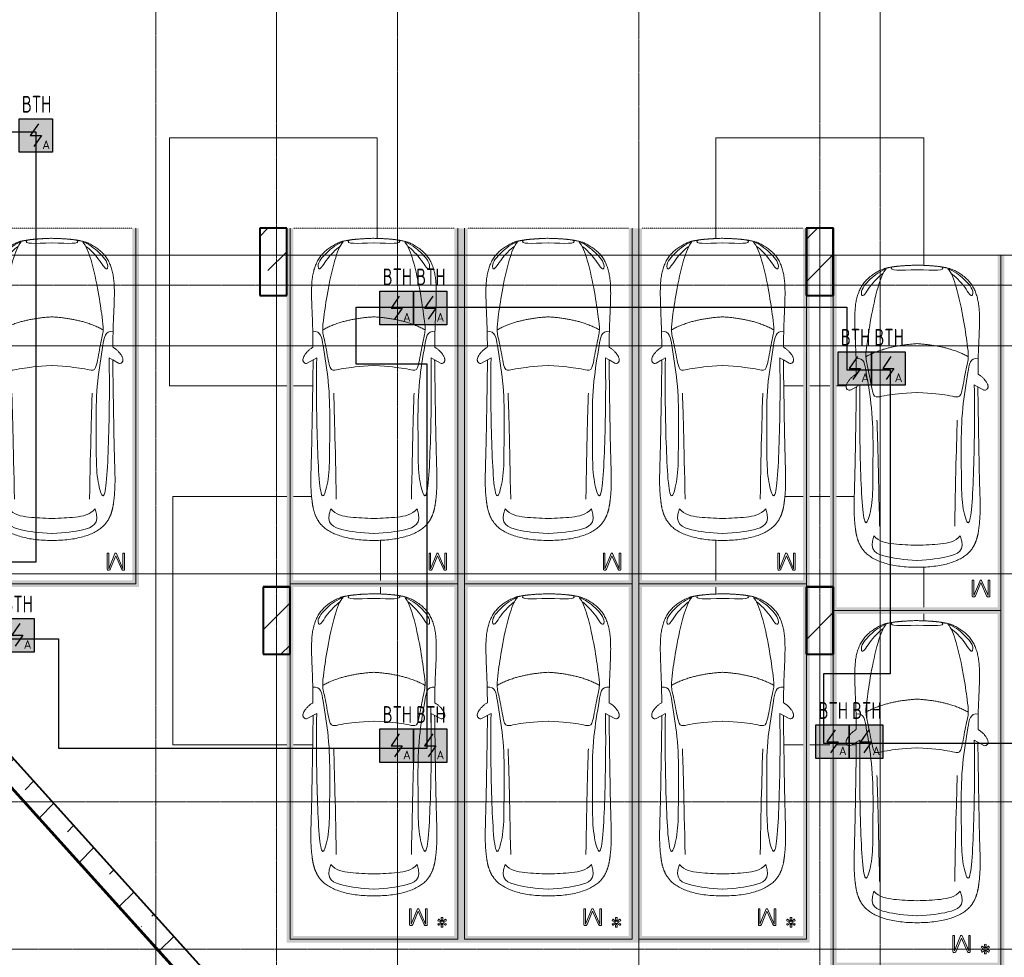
# Model space of a CAD drawing. Header units: millimetres. Extents: x -135639 to 224623, y -383017 to -59102.
# Tile 36 of 256: x 21763 to 36444, y -320736 to -306756. Entities that reach past the tile are written whole.
import ezdxf
from ezdxf.enums import TextEntityAlignment as Align

# ---------------------------------------------------------------- set-up
doc = ezdxf.new("R2010")
doc.units = ezdxf.units.MM
for name, pattern in [('CONTINOUS', [0]), ('Линия сетки', [25, 20, -2.5, 0, -2.5]), ('Невидимые', [5, 3, -2]), ('Штрих_3_3_', [6, 3, -3])]:
    doc.linetypes.add(name, pattern=pattern)
for name, color, linetype, lineweight in [('A-000-M_MASS', 7, 'Continuous', 18), ('A-200-M_WALL', 7, 'Continuous', 18), ('A-200-M_WALL_EXT', 7, 'Continuous', 18), ('A-200-M_WALL_INT', 7, 'Continuous', 18), ('A-200-M_WALL_PAT', 7, 'Continuous', 40), ('C-953-M_PARKING', 7, 'Continuous', 18), ('C-953-MH_PARKING', 7, 'Невидимые', 18), ('S-160-M_FOUND', 7, 'Continuous', 18), ('S-280-M_COLUMN', 7, 'Continuous', 18), ('Z-030-M_GRID', 7, 'Continuous', 9), ('ПС', 7, 'Continuous', 40), ('СС-011-ПОЖ-СИГНАЛИЗАЦИЯ', 1, 'Continuous', 30)]:
    doc.layers.add(name, color=color, linetype=linetype, lineweight=lineweight)
doc.styles.add('1111', font='isocpeur.ttf')

# ---------------------------------------------------------------- blocks, each defined once
blk = doc.blocks.new('A_PAR_Parking - M-2663509-B2_-11_400_')
at = {"layer": 'C-953-M_PARKING', "true_color": 0xf7f9fb}
blk.add_hatch(color=7, dxfattribs=at).paths.add_polyline_path([(-1300, 2650), (-1300, -2700), (1300, -2700), (1300, 2650), (1200, 2650), (1200, -2600), (-1200, -2600), (-1200, 2650)])
at = {"layer": 'A-000-M_MASS', "color": 253, "true_color": 0xaaaaaa}
for p, q in [((-853, 717), (-993, 639)), ((-906, 687), (-993, 639)), ((853, 717), (993, 639)), ((993, 639), (906, 687))]:
    blk.add_line(p, q, dxfattribs=at)
for centre, start, end in [((-1010, 678), 223.4184, 293.9305), ((1010, 678), 246.0695, 316.5816)]:
    blk.add_arc(centre, 42.2, start, end, dxfattribs=at)
for points, knots in [([(-908, 876), (-908, 976), (-911, 1161), (-920, 1362), (-926, 1508), (-930, 1645), (-930, 1769), (-922, 1880), (-911, 1957), (-894, 2031), (-871, 2100), (-841, 2165), (-809, 2216), (-779, 2254), (-754, 2281), (-727, 2307), (-698, 2332), (-667, 2355), (-636, 2376), (-604, 2395), (-574, 2412), (-545, 2426), (-519, 2438), (-500, 2445), (-485, 2450), (-474, 2453), (-463, 2456), (-452, 2458), (-440, 2461), (-428, 2463), (-414, 2466), (-402, 2468), (-391, 2470), (-383, 2471), (-376, 2473), (-370, 2474), (-363, 2475), (-356, 2476), (-349, 2477), (-343, 2478), (-337, 2479), (-330, 2480), (-324, 2481), (-317, 2481), (-309, 2482), (-301, 2483), (-293, 2484), (-285, 2485), (-276, 2486), (-263, 2487), (-249, 2488), (-235, 2489), (-223, 2490), (-211, 2491), (-199, 2492), (-186, 2493), (-168, 2494), (-148, 2495), (-127, 2496), (-106, 2497), (-77, 2498), (-40, 2500), (-13, 2501), (1, 2501)], [-1, -1, -1, -1, -0.913265, -0.826531, -0.783163, -0.739796, -0.653061, -0.612245, -0.571429, -0.530612, -0.489796, -0.44898, -0.408163, -0.387755, -0.367347, -0.346939, -0.326531, -0.306122, -0.285714, -0.265306, -0.244898, -0.22449, -0.204082, -0.183673, -0.173469, -0.163265, -0.153061, -0.142857, -0.132653, -0.122449, -0.112245, -0.102041, -0.096939, -0.091837, -0.086735, -0.084184, -0.081633, -0.076531, -0.07398, -0.071429, -0.068878, -0.066327, -0.063776, -0.061224, -0.058673, -0.056122, -0.053571, -0.05102, -0.048469, -0.045918, -0.040816, -0.038265, -0.035714, -0.033163, -0.030612, -0.028061, -0.02551, -0.020408, -0.017857, -0.015306, -0.010204, -0.005102, 0, 0, 0, 0]), ([(1, 2501), (22, 2500), (51, 2499), (88, 2498), (113, 2497), (137, 2496), (160, 2494), (181, 2493), (201, 2492), (219, 2491), (237, 2489), (253, 2488), (268, 2487), (282, 2485), (295, 2484), (307, 2483), (320, 2481), (330, 2480), (338, 2479), (345, 2478), (350, 2477), (356, 2476), (361, 2475), (366, 2474), (371, 2473), (377, 2472), (385, 2471), (393, 2469), (403, 2467), (416, 2465), (434, 2462), (454, 2458), (476, 2453), (498, 2446), (521, 2437), (555, 2422), (605, 2396), (669, 2355), (730, 2307), (773, 2263), (802, 2225), (823, 2195), (841, 2164), (857, 2132), (871, 2099), (887, 2053), (904, 1994), (915, 1931), (922, 1879), (926, 1839), (928, 1798), (930, 1756), (930, 1720), (931, 1690), (931, 1667), (930, 1645), (930, 1621), (929, 1598), (929, 1566), (927, 1526), (925, 1459), (919, 1336), (911, 1145), (908, 970), (908, 876)], [-1, -1, -1, -1, -0.992347, -0.98852, -0.984694, -0.980867, -0.977041, -0.973214, -0.969388, -0.965561, -0.961735, -0.957908, -0.954082, -0.950255, -0.946429, -0.942602, -0.938776, -0.933673, -0.931122, -0.928571, -0.92602, -0.923469, -0.920918, -0.918367, -0.915816, -0.913265, -0.908163, -0.903061, -0.897959, -0.887755, -0.877551, -0.857143, -0.836735, -0.816327, -0.795918, -0.77551, -0.734694, -0.693878, -0.653061, -0.612245, -0.591837, -0.571429, -0.55102, -0.530612, -0.510204, -0.489796, -0.44898, -0.408163, -0.387755, -0.367347, -0.346939, -0.326531, -0.306122, -0.295918, -0.285714, -0.27551, -0.265306, -0.255102, -0.244898, -0.22449, -0.204082, -0.163265, -0.081633, 0, 0, 0, 0]), ([(-480, 2441), (-586, 2392), (-719, 2283), (-847, 2128), (-828, 2057)], [0, 0, 0, 0, 0.53668, 1.024735, 1.024735, 1.024735, 1.024735]), ([(-828, 2057), (-803, 2016), (-728, 2173), (-566, 2339), (-505, 2381)], [0, 0, 0, 0, 0.497572, 1.022643, 1.022643, 1.022643, 1.022643]), ([(-459, 2446), (-508, 2398), (-601, 2147), (-696, 1684), (-744, 1354), (-774, 1106), (-734, 996), (-660, 552), (-618, 522), (-447, 565), (-234, 590), (-2, 602)], [0, 0, 0, 0, 0.884172, 2.058368, 3.212407, 3.977765, 4.871213, 5.547774, 6.288901, 6.772879, 7.454401, 7.454401, 7.454401, 7.454401]), ([(459, 2446), (508, 2398), (601, 2147), (696, 1684), (744, 1354), (774, 1106), (734, 996), (660, 552), (618, 522), (447, 565), (234, 590), (2, 602)], [0, 0, 0, 0, 0.884172, 2.058368, 3.212407, 3.977765, 4.871213, 5.547774, 6.288901, 6.772879, 7.454401, 7.454401, 7.454401, 7.454401]), ([(480, 2441), (586, 2392), (719, 2283), (847, 2128), (828, 2057)], [0, 0, 0, 0, 0.53668, 1.024735, 1.024735, 1.024735, 1.024735]), ([(828, 2057), (803, 2016), (728, 2173), (566, 2339), (505, 2381)], [0, 0, 0, 0, 0.497572, 1.022643, 1.022643, 1.022643, 1.022643]), ([(-908, 1106), (-792, 1130), (-753, 859), (-663, 332), (-655, -196), (-661, -684), (-663, -1068), (-764, -1443), (-817, -1157), (-842, -605), (-857, -17), (-857, 454), (-853, 717)], [0, 0, 0, 0, 1.013953, 2.476159, 4.172855, 5.704608, 7.082231, 8.244161, 9.589947, 11.154659, 12.917121, 14.362976, 14.362976, 14.362976, 14.362976]), ([(908, 1106), (792, 1130), (753, 859), (663, 332), (655, -196), (661, -684), (663, -1068), (764, -1443), (817, -1157), (842, -605), (857, -17), (857, 454), (853, 717)], [0, 0, 0, 0, 1.013953, 2.476159, 4.172855, 5.704608, 7.082231, 8.244161, 9.589947, 11.154659, 12.917121, 14.362976, 14.362976, 14.362976, 14.362976]), ([(-1041, 649), (-1044, 652), (-1049, 657), (-1053, 664), (-1055, 669), (-1057, 675), (-1058, 682), (-1058, 688), (-1058, 702), (-1052, 723), (-1036, 756), (-1011, 790), (-985, 818), (-962, 839), (-944, 853), (-926, 866), (-914, 873), (-908, 876)], [-1, -1, -1, -1, -0.941667, -0.9125, -0.883333, -0.854167, -0.825, -0.795833, -0.766667, -0.65, -0.533333, -0.4, -0.266667, -0.2, -0.133333, -0.066667, 0, 0, 0, 0]), ([(908, 876), (913, 873), (923, 867), (944, 853), (971, 832), (1000, 803), (1026, 771), (1043, 742), (1053, 719), (1057, 703), (1059, 690), (1058, 680), (1056, 673), (1054, 666), (1050, 658), (1045, 652), (1041, 649)], [-1, -1, -1, -1, -0.941667, -0.883333, -0.766667, -0.65, -0.533333, -0.4, -0.333333, -0.266667, -0.2, -0.166667, -0.133333, -0.1, -0.066667, 0, 0, 0, 0]), ([(0, -2004), (-45, -2004), (-132, -2001), (-252, -1991), (-362, -1974), (-462, -1950), (-551, -1921), (-630, -1886), (-686, -1853), (-726, -1824), (-753, -1802), (-774, -1782), (-789, -1766), (-799, -1753), (-809, -1740), (-819, -1727), (-828, -1714), (-836, -1701), (-844, -1688), (-851, -1674), (-858, -1661), (-864, -1647), (-870, -1634), (-876, -1620), (-881, -1606), (-885, -1592), (-890, -1578), (-894, -1565), (-897, -1551), (-901, -1537), (-904, -1524), (-907, -1510), (-909, -1497), (-912, -1483), (-914, -1470), (-916, -1457), (-918, -1444), (-919, -1432), (-921, -1419), (-923, -1403), (-925, -1383), (-928, -1361), (-930, -1339), (-932, -1318), (-934, -1290), (-936, -1257), (-938, -1218), (-939, -1179), (-940, -1139), (-940, -1097), (-939, -1039), (-938, -958), (-934, -846), (-931, -714), (-926, -559), (-923, -376), (-919, -163), (-915, 82), (-911, 315), (-908, 521), (-907, 631), (-906, 687)], [-1, -1, -1, -1, -0.97619, -0.952381, -0.928571, -0.904762, -0.880952, -0.857143, -0.833333, -0.821429, -0.809524, -0.797619, -0.791667, -0.785714, -0.779762, -0.77381, -0.767857, -0.761905, -0.755952, -0.75, -0.744048, -0.738095, -0.732143, -0.72619, -0.720238, -0.714286, -0.708333, -0.702381, -0.696429, -0.690476, -0.684524, -0.678571, -0.672619, -0.666667, -0.660714, -0.654762, -0.64881, -0.642857, -0.636905, -0.630952, -0.619048, -0.607143, -0.595238, -0.583333, -0.571429, -0.547619, -0.52381, -0.5, -0.47619, -0.452381, -0.428571, -0.380952, -0.333333, -0.285714, -0.238095, -0.190476, -0.142857, -0.095238, -0.047619, -0.02381, 0, 0, 0, 0]), ([(906, 687), (907, 631), (908, 521), (911, 367), (913, 222), (916, 41), (919, -163), (923, -376), (926, -559), (930, -688), (932, -780), (934, -844), (936, -902), (938, -956), (939, -1007), (940, -1053), (940, -1097), (940, -1139), (939, -1179), (938, -1218), (936, -1257), (934, -1290), (932, -1318), (930, -1339), (928, -1361), (925, -1383), (923, -1403), (921, -1419), (919, -1432), (918, -1444), (916, -1457), (914, -1470), (912, -1483), (909, -1497), (907, -1510), (904, -1524), (901, -1537), (897, -1551), (894, -1565), (890, -1578), (885, -1592), (881, -1606), (876, -1620), (870, -1634), (864, -1647), (858, -1661), (851, -1674), (844, -1688), (836, -1701), (828, -1714), (819, -1727), (809, -1740), (799, -1753), (789, -1766), (774, -1782), (753, -1802), (726, -1824), (686, -1853), (607, -1900), (495, -1942), (362, -1974), (252, -1991), (132, -2001), (45, -2004), (0, -2004)], [-1, -1, -1, -1, -0.97619, -0.952381, -0.928571, -0.904762, -0.857143, -0.809524, -0.761905, -0.714286, -0.690476, -0.666667, -0.642857, -0.619048, -0.595238, -0.571429, -0.547619, -0.52381, -0.5, -0.47619, -0.452381, -0.428571, -0.416667, -0.404762, -0.392857, -0.380952, -0.369048, -0.363095, -0.357143, -0.35119, -0.345238, -0.339286, -0.333333, -0.327381, -0.321429, -0.315476, -0.309524, -0.303571, -0.297619, -0.291667, -0.285714, -0.279762, -0.27381, -0.267857, -0.261905, -0.255952, -0.25, -0.244048, -0.238095, -0.232143, -0.22619, -0.220238, -0.214286, -0.208333, -0.202381, -0.190476, -0.178571, -0.166667, -0.142857, -0.095238, -0.071429, -0.047619, -0.02381, 0, 0, 0, 0]), ([(-643, -1535), (-732, -1765), (-468, -1855), (-203, -1891), (-2, -1902)], [0, 0, 0, 0, 0.867049, 1.684227, 1.684227, 1.684227, 1.684227]), ([(-643, -1535), (-570, -1622), (-349, -1664), (-124, -1672), (-2, -1676)], [0, 0, 0, 0, 0.616728, 1.242165, 1.242165, 1.242165, 1.242165]), ([(643, -1535), (732, -1765), (468, -1855), (203, -1891), (2, -1902)], [0, 0, 0, 0, 0.867049, 1.684227, 1.684227, 1.684227, 1.684227]), ([(643, -1535), (570, -1622), (349, -1664), (124, -1672), (2, -1676)], [0, 0, 0, 0, 0.616728, 1.242165, 1.242165, 1.242165, 1.242165])]:
    blk.add_open_spline(points, degree=3, knots=knots, dxfattribs=at)
for points, degree in [([(-376, 2470), (-425, 2412), (-257, 2425), (-2, 2432)], 3), ([(376, 2470), (425, 2412), (257, 2425), (2, 2432)], 3), ([(-2, 1330), (-478, 1299), (-762, 1135)], 2), ([(2, 1330), (478, 1299), (762, 1135)], 2), ([(-599, 190), (-592, 24), (-575, -588), (-560, -1389)], 3), ([(599, 190), (592, 24), (575, -588), (560, -1389)], 3)]:
    blk.add_open_spline(points, degree=degree, dxfattribs=at)
at = {"layer": 'C-953-M_PARKING', "color": 253, "true_color": 0xaaaaaa}
for p, q in [((-1250, -2650), (-1250, 2650)), ((1250, 2650), (1250, -2650)), ((823, -2198), (822, -2200)), ((822, -2200), (822, -2434)), ((825, -2196), (823, -2198)), ((823, -2198), (825, -2196)), ((828, -2195), (825, -2196)), ((825, -2196), (828, -2195)), ((834, -2195), (828, -2195)), ((840, -2195), (834, -2195)), ((844, -2196), (840, -2195)), ((840, -2195), (844, -2196)), ((846, -2198), (844, -2196)), ((844, -2196), (846, -2198)), ((846, -2200), (846, -2198)), ((938, -2199), (846, -2425)), ((846, -2425), (846, -2200)), ((939, -2197), (938, -2199)), ((938, -2199), (939, -2197)), ((941, -2196), (939, -2197)), ((939, -2197), (941, -2196)), ((944, -2195), (941, -2196)), ((941, -2196), (944, -2195)), ((949, -2195), (944, -2195)), ((944, -2195), (949, -2195)), ((953, -2195), (949, -2195)), ((949, -2195), (953, -2195)), ((956, -2196), (953, -2195)), ((953, -2195), (956, -2196)), ((958, -2197), (956, -2196)), ((956, -2196), (958, -2197)), ((960, -2199), (958, -2197)), ((958, -2197), (960, -2199)), ((1059, -2425), (960, -2199)), ((1061, -2196), (1059, -2198)), ((1059, -2198), (1061, -2196)), ((1059, -2198), (1059, -2200)), ((1059, -2200), (1059, -2425)), ((1065, -2195), (1061, -2196)), ((1061, -2196), (1065, -2195)), ((1070, -2195), (1065, -2195)), ((1076, -2195), (1070, -2195)), ((1080, -2196), (1076, -2195)), ((1076, -2195), (1080, -2196)), ((1082, -2198), (1080, -2196)), ((1080, -2196), (1082, -2198)), ((1083, -2200), (1082, -2198)), ((1082, -2198), (1083, -2200)), ((1083, -2434), (1083, -2200)), ((869, -2430), (950, -2232)), ((950, -2232), (1037, -2429)), ((822, -2434), (826, -2443)), ((826, -2443), (833, -2446)), ((833, -2446), (846, -2446)), ((846, -2446), (855, -2445)), ((855, -2445), (861, -2442)), ((861, -2442), (866, -2437)), ((866, -2437), (869, -2430)), ((1037, -2429), (1041, -2437)), ((1041, -2437), (1046, -2442)), ((1046, -2442), (1051, -2445)), ((1051, -2445), (1058, -2446)), ((1058, -2446), (1072, -2446)), ((1072, -2446), (1075, -2445)), ((1075, -2445), (1072, -2446)), ((1075, -2445), (1079, -2443)), ((1079, -2443), (1075, -2445)), ((1079, -2443), (1082, -2440)), ((1082, -2440), (1079, -2443)), ((1082, -2440), (1083, -2434)), ((1250, -2650), (-1250, -2650))]:
    blk.add_line(p, q, dxfattribs=at)
at = {"layer": 'C-953-MH_PARKING', "color": 253, "linetype": 'Штрих_3_3_', "true_color": 0xaaaaaa}
blk.add_line((-1200, 2650), (1200, 2650), dxfattribs=at)
blk = doc.blocks.new('A_PAR_Parking - M_Зависимые-2663510-B2_-11_400_')
at = {"layer": 'C-953-M_PARKING', "true_color": 0xf7f9fb}
blk.add_hatch(color=7, dxfattribs=at).paths.add_polyline_path([(-1300, 1541), (-1300, -2700), (1300, -2700), (1300, 2650), (1200, 2650), (1200, -2600), (-1200, -2600), (-1200, 2650), (-1300, 2650), (-1300, 2235)])
at = {"layer": 'A-000-M_MASS', "color": 253, "true_color": 0xaaaaaa}
for p, q in [((-853, 717), (-993, 639)), ((-906, 687), (-993, 639)), ((853, 717), (993, 639)), ((993, 639), (906, 687))]:
    blk.add_line(p, q, dxfattribs=at)
for centre, start, end in [((-1010, 678), 223.4184, 293.9305), ((1010, 678), 246.0695, 316.5816)]:
    blk.add_arc(centre, 42.2, start, end, dxfattribs=at)
for points, knots in [([(-908, 876), (-908, 976), (-911, 1161), (-920, 1362), (-926, 1508), (-930, 1645), (-930, 1769), (-922, 1880), (-911, 1957), (-894, 2031), (-871, 2100), (-841, 2165), (-809, 2216), (-779, 2254), (-754, 2281), (-727, 2307), (-698, 2332), (-667, 2355), (-636, 2376), (-604, 2395), (-574, 2412), (-545, 2426), (-519, 2438), (-500, 2445), (-485, 2450), (-474, 2453), (-463, 2456), (-452, 2458), (-440, 2461), (-428, 2463), (-414, 2466), (-402, 2468), (-391, 2470), (-383, 2471), (-376, 2473), (-370, 2474), (-363, 2475), (-356, 2476), (-349, 2477), (-343, 2478), (-337, 2479), (-330, 2480), (-324, 2481), (-317, 2481), (-309, 2482), (-301, 2483), (-293, 2484), (-285, 2485), (-276, 2486), (-263, 2487), (-249, 2488), (-235, 2489), (-223, 2490), (-211, 2491), (-199, 2492), (-186, 2493), (-168, 2494), (-148, 2495), (-127, 2496), (-106, 2497), (-77, 2498), (-40, 2500), (-13, 2501), (1, 2501)], [-1, -1, -1, -1, -0.913265, -0.826531, -0.783163, -0.739796, -0.653061, -0.612245, -0.571429, -0.530612, -0.489796, -0.44898, -0.408163, -0.387755, -0.367347, -0.346939, -0.326531, -0.306122, -0.285714, -0.265306, -0.244898, -0.22449, -0.204082, -0.183673, -0.173469, -0.163265, -0.153061, -0.142857, -0.132653, -0.122449, -0.112245, -0.102041, -0.096939, -0.091837, -0.086735, -0.084184, -0.081633, -0.076531, -0.07398, -0.071429, -0.068878, -0.066327, -0.063776, -0.061224, -0.058673, -0.056122, -0.053571, -0.05102, -0.048469, -0.045918, -0.040816, -0.038265, -0.035714, -0.033163, -0.030612, -0.028061, -0.02551, -0.020408, -0.017857, -0.015306, -0.010204, -0.005102, 0, 0, 0, 0]), ([(1, 2501), (22, 2500), (51, 2499), (88, 2498), (113, 2497), (137, 2496), (160, 2494), (181, 2493), (201, 2492), (219, 2491), (237, 2489), (253, 2488), (268, 2487), (282, 2485), (295, 2484), (307, 2483), (320, 2481), (330, 2480), (338, 2479), (345, 2478), (350, 2477), (356, 2476), (361, 2475), (366, 2474), (371, 2473), (377, 2472), (385, 2471), (393, 2469), (403, 2467), (416, 2465), (434, 2462), (454, 2458), (476, 2453), (498, 2446), (521, 2437), (555, 2422), (605, 2396), (669, 2355), (730, 2307), (773, 2263), (802, 2225), (823, 2195), (841, 2164), (857, 2132), (871, 2099), (887, 2053), (904, 1994), (915, 1931), (922, 1879), (926, 1839), (928, 1798), (930, 1756), (930, 1720), (931, 1690), (931, 1667), (930, 1645), (930, 1621), (929, 1598), (929, 1566), (927, 1526), (925, 1459), (919, 1336), (911, 1145), (908, 970), (908, 876)], [-1, -1, -1, -1, -0.992347, -0.98852, -0.984694, -0.980867, -0.977041, -0.973214, -0.969388, -0.965561, -0.961735, -0.957908, -0.954082, -0.950255, -0.946429, -0.942602, -0.938776, -0.933673, -0.931122, -0.928571, -0.92602, -0.923469, -0.920918, -0.918367, -0.915816, -0.913265, -0.908163, -0.903061, -0.897959, -0.887755, -0.877551, -0.857143, -0.836735, -0.816327, -0.795918, -0.77551, -0.734694, -0.693878, -0.653061, -0.612245, -0.591837, -0.571429, -0.55102, -0.530612, -0.510204, -0.489796, -0.44898, -0.408163, -0.387755, -0.367347, -0.346939, -0.326531, -0.306122, -0.295918, -0.285714, -0.27551, -0.265306, -0.255102, -0.244898, -0.22449, -0.204082, -0.163265, -0.081633, 0, 0, 0, 0]), ([(-480, 2441), (-586, 2392), (-719, 2283), (-847, 2128), (-828, 2057)], [0, 0, 0, 0, 0.53668, 1.024735, 1.024735, 1.024735, 1.024735]), ([(-828, 2057), (-803, 2016), (-728, 2173), (-566, 2339), (-505, 2381)], [0, 0, 0, 0, 0.497572, 1.022643, 1.022643, 1.022643, 1.022643]), ([(-459, 2446), (-508, 2398), (-601, 2147), (-696, 1684), (-744, 1354), (-774, 1106), (-734, 996), (-660, 552), (-618, 522), (-447, 565), (-234, 590), (-2, 602)], [0, 0, 0, 0, 0.884172, 2.058368, 3.212407, 3.977765, 4.871213, 5.547774, 6.288901, 6.772879, 7.454401, 7.454401, 7.454401, 7.454401]), ([(459, 2446), (508, 2398), (601, 2147), (696, 1684), (744, 1354), (774, 1106), (734, 996), (660, 552), (618, 522), (447, 565), (234, 590), (2, 602)], [0, 0, 0, 0, 0.884172, 2.058368, 3.212407, 3.977765, 4.871213, 5.547774, 6.288901, 6.772879, 7.454401, 7.454401, 7.454401, 7.454401]), ([(480, 2441), (586, 2392), (719, 2283), (847, 2128), (828, 2057)], [0, 0, 0, 0, 0.53668, 1.024735, 1.024735, 1.024735, 1.024735]), ([(828, 2057), (803, 2016), (728, 2173), (566, 2339), (505, 2381)], [0, 0, 0, 0, 0.497572, 1.022643, 1.022643, 1.022643, 1.022643]), ([(-908, 1106), (-792, 1130), (-753, 859), (-663, 332), (-655, -196), (-661, -684), (-663, -1068), (-764, -1443), (-817, -1157), (-842, -605), (-857, -17), (-857, 454), (-853, 717)], [0, 0, 0, 0, 1.013953, 2.476159, 4.172855, 5.704608, 7.082231, 8.244161, 9.589947, 11.154659, 12.917121, 14.362976, 14.362976, 14.362976, 14.362976]), ([(908, 1106), (792, 1130), (753, 859), (663, 332), (655, -196), (661, -684), (663, -1068), (764, -1443), (817, -1157), (842, -605), (857, -17), (857, 454), (853, 717)], [0, 0, 0, 0, 1.013953, 2.476159, 4.172855, 5.704608, 7.082231, 8.244161, 9.589947, 11.154659, 12.917121, 14.362976, 14.362976, 14.362976, 14.362976]), ([(-1041, 649), (-1044, 652), (-1049, 657), (-1053, 664), (-1055, 669), (-1057, 675), (-1058, 682), (-1058, 688), (-1058, 702), (-1052, 723), (-1036, 756), (-1011, 790), (-985, 818), (-962, 839), (-944, 853), (-926, 866), (-914, 873), (-908, 876)], [-1, -1, -1, -1, -0.941667, -0.9125, -0.883333, -0.854167, -0.825, -0.795833, -0.766667, -0.65, -0.533333, -0.4, -0.266667, -0.2, -0.133333, -0.066667, 0, 0, 0, 0]), ([(908, 876), (913, 873), (923, 867), (944, 853), (971, 832), (1000, 803), (1026, 771), (1043, 742), (1053, 719), (1057, 703), (1059, 690), (1058, 680), (1056, 673), (1054, 666), (1050, 658), (1045, 652), (1041, 649)], [-1, -1, -1, -1, -0.941667, -0.883333, -0.766667, -0.65, -0.533333, -0.4, -0.333333, -0.266667, -0.2, -0.166667, -0.133333, -0.1, -0.066667, 0, 0, 0, 0]), ([(0, -2004), (-45, -2004), (-132, -2001), (-252, -1991), (-362, -1974), (-462, -1950), (-551, -1921), (-630, -1886), (-686, -1853), (-726, -1824), (-753, -1802), (-774, -1782), (-789, -1766), (-799, -1753), (-809, -1740), (-819, -1727), (-828, -1714), (-836, -1701), (-844, -1688), (-851, -1674), (-858, -1661), (-864, -1647), (-870, -1634), (-876, -1620), (-881, -1606), (-885, -1592), (-890, -1578), (-894, -1565), (-897, -1551), (-901, -1537), (-904, -1524), (-907, -1510), (-909, -1497), (-912, -1483), (-914, -1470), (-916, -1457), (-918, -1444), (-919, -1432), (-921, -1419), (-923, -1403), (-925, -1383), (-928, -1361), (-930, -1339), (-932, -1318), (-934, -1290), (-936, -1257), (-938, -1218), (-939, -1179), (-940, -1139), (-940, -1097), (-939, -1039), (-938, -958), (-934, -846), (-931, -714), (-926, -559), (-923, -376), (-919, -163), (-915, 82), (-911, 315), (-908, 521), (-907, 631), (-906, 687)], [-1, -1, -1, -1, -0.97619, -0.952381, -0.928571, -0.904762, -0.880952, -0.857143, -0.833333, -0.821429, -0.809524, -0.797619, -0.791667, -0.785714, -0.779762, -0.77381, -0.767857, -0.761905, -0.755952, -0.75, -0.744048, -0.738095, -0.732143, -0.72619, -0.720238, -0.714286, -0.708333, -0.702381, -0.696429, -0.690476, -0.684524, -0.678571, -0.672619, -0.666667, -0.660714, -0.654762, -0.64881, -0.642857, -0.636905, -0.630952, -0.619048, -0.607143, -0.595238, -0.583333, -0.571429, -0.547619, -0.52381, -0.5, -0.47619, -0.452381, -0.428571, -0.380952, -0.333333, -0.285714, -0.238095, -0.190476, -0.142857, -0.095238, -0.047619, -0.02381, 0, 0, 0, 0]), ([(906, 687), (907, 631), (908, 521), (911, 367), (913, 222), (916, 41), (919, -163), (923, -376), (926, -559), (930, -688), (932, -780), (934, -844), (936, -902), (938, -956), (939, -1007), (940, -1053), (940, -1097), (940, -1139), (939, -1179), (938, -1218), (936, -1257), (934, -1290), (932, -1318), (930, -1339), (928, -1361), (925, -1383), (923, -1403), (921, -1419), (919, -1432), (918, -1444), (916, -1457), (914, -1470), (912, -1483), (909, -1497), (907, -1510), (904, -1524), (901, -1537), (897, -1551), (894, -1565), (890, -1578), (885, -1592), (881, -1606), (876, -1620), (870, -1634), (864, -1647), (858, -1661), (851, -1674), (844, -1688), (836, -1701), (828, -1714), (819, -1727), (809, -1740), (799, -1753), (789, -1766), (774, -1782), (753, -1802), (726, -1824), (686, -1853), (607, -1900), (495, -1942), (362, -1974), (252, -1991), (132, -2001), (45, -2004), (0, -2004)], [-1, -1, -1, -1, -0.97619, -0.952381, -0.928571, -0.904762, -0.857143, -0.809524, -0.761905, -0.714286, -0.690476, -0.666667, -0.642857, -0.619048, -0.595238, -0.571429, -0.547619, -0.52381, -0.5, -0.47619, -0.452381, -0.428571, -0.416667, -0.404762, -0.392857, -0.380952, -0.369048, -0.363095, -0.357143, -0.35119, -0.345238, -0.339286, -0.333333, -0.327381, -0.321429, -0.315476, -0.309524, -0.303571, -0.297619, -0.291667, -0.285714, -0.279762, -0.27381, -0.267857, -0.261905, -0.255952, -0.25, -0.244048, -0.238095, -0.232143, -0.22619, -0.220238, -0.214286, -0.208333, -0.202381, -0.190476, -0.178571, -0.166667, -0.142857, -0.095238, -0.071429, -0.047619, -0.02381, 0, 0, 0, 0]), ([(-643, -1535), (-732, -1765), (-468, -1855), (-203, -1891), (-2, -1902)], [0, 0, 0, 0, 0.867049, 1.684227, 1.684227, 1.684227, 1.684227]), ([(-643, -1535), (-570, -1622), (-349, -1664), (-124, -1672), (-2, -1676)], [0, 0, 0, 0, 0.616728, 1.242165, 1.242165, 1.242165, 1.242165]), ([(643, -1535), (732, -1765), (468, -1855), (203, -1891), (2, -1902)], [0, 0, 0, 0, 0.867049, 1.684227, 1.684227, 1.684227, 1.684227]), ([(643, -1535), (570, -1622), (349, -1664), (124, -1672), (2, -1676)], [0, 0, 0, 0, 0.616728, 1.242165, 1.242165, 1.242165, 1.242165])]:
    blk.add_open_spline(points, degree=3, knots=knots, dxfattribs=at)
for points, degree in [([(-376, 2470), (-425, 2412), (-257, 2425), (-2, 2432)], 3), ([(376, 2470), (425, 2412), (257, 2425), (2, 2432)], 3), ([(-2, 1330), (-478, 1299), (-762, 1135)], 2), ([(2, 1330), (478, 1299), (762, 1135)], 2), ([(-599, 190), (-592, 24), (-575, -588), (-560, -1389)], 3), ([(599, 190), (592, 24), (575, -588), (560, -1389)], 3)]:
    blk.add_open_spline(points, degree=degree, dxfattribs=at)
at = {"layer": 'C-953-M_PARKING', "color": 253, "true_color": 0xaaaaaa}
for p, q in [((-1250, -2650), (-1250, 2650)), ((1250, 2650), (1250, -2650)), ((535, -2196), (533, -2198)), ((533, -2198), (535, -2196)), ((533, -2198), (533, -2200)), ((533, -2200), (533, -2434)), ((539, -2195), (535, -2196)), ((535, -2196), (539, -2195)), ((544, -2195), (539, -2195)), ((550, -2195), (544, -2195)), ((554, -2196), (550, -2195)), ((550, -2195), (554, -2196)), ((556, -2198), (554, -2196)), ((554, -2196), (556, -2198)), ((557, -2200), (556, -2198)), ((649, -2199), (557, -2425)), ((557, -2425), (557, -2200)), ((651, -2196), (649, -2197)), ((649, -2197), (651, -2196)), ((649, -2197), (649, -2199)), ((649, -2199), (649, -2197)), ((655, -2195), (651, -2196)), ((651, -2196), (655, -2195)), ((659, -2195), (655, -2195)), ((655, -2195), (659, -2195)), ((664, -2195), (659, -2195)), ((659, -2195), (664, -2195)), ((667, -2196), (664, -2195)), ((664, -2195), (667, -2196)), ((669, -2197), (667, -2196)), ((667, -2196), (669, -2197)), ((670, -2199), (669, -2197)), ((669, -2197), (670, -2199)), ((769, -2425), (670, -2199)), ((770, -2198), (769, -2200)), ((769, -2200), (769, -2425)), ((772, -2196), (770, -2198)), ((770, -2198), (772, -2196)), ((775, -2195), (772, -2196)), ((772, -2196), (775, -2195)), ((781, -2195), (775, -2195)), ((787, -2195), (781, -2195)), ((791, -2196), (787, -2195)), ((787, -2195), (791, -2196)), ((793, -2198), (791, -2196)), ((791, -2196), (793, -2198)), ((793, -2200), (793, -2198)), ((793, -2198), (793, -2200)), ((793, -2434), (793, -2200)), ((580, -2430), (660, -2232)), ((660, -2232), (748, -2429)), ((1008, -2327), (1005, -2330)), ((1005, -2330), (1010, -2384)), ((1018, -2325), (1008, -2327)), ((1028, -2327), (1018, -2325)), ((1025, -2384), (1030, -2330)), ((1030, -2330), (1028, -2327)), ((533, -2434), (536, -2443)), ((536, -2443), (544, -2446)), ((544, -2446), (556, -2446)), ((556, -2446), (565, -2445)), ((565, -2445), (572, -2442)), ((572, -2442), (576, -2437)), ((576, -2437), (580, -2430)), ((748, -2429), (752, -2437)), ((752, -2437), (757, -2442)), ((757, -2442), (762, -2445)), ((762, -2445), (768, -2446)), ((768, -2446), (782, -2446)), ((782, -2446), (786, -2445)), ((786, -2445), (782, -2446)), ((786, -2445), (789, -2443)), ((789, -2443), (786, -2445)), ((789, -2443), (792, -2440)), ((792, -2440), (789, -2443)), ((792, -2440), (793, -2434)), ((959, -2361), (955, -2371)), ((955, -2371), (957, -2375)), ((957, -2420), (955, -2424)), ((955, -2424), (959, -2434)), ((957, -2375), (1002, -2398)), ((1002, -2398), (957, -2420)), ((965, -2353), (959, -2361)), ((959, -2434), (965, -2442)), ((969, -2353), (965, -2353)), ((965, -2442), (969, -2442)), ((1010, -2384), (969, -2353)), ((969, -2442), (1010, -2412)), ((1010, -2412), (1005, -2465)), ((1005, -2465), (1008, -2469)), ((1008, -2469), (1018, -2470)), ((1018, -2470), (1028, -2469)), ((1066, -2353), (1025, -2384)), ((1030, -2465), (1025, -2412)), ((1025, -2412), (1066, -2442)), ((1028, -2469), (1030, -2465)), ((1033, -2398), (1078, -2375)), ((1078, -2420), (1033, -2398)), ((1070, -2353), (1066, -2353)), ((1066, -2442), (1070, -2442)), ((1076, -2361), (1070, -2353)), ((1070, -2442), (1076, -2434)), ((1080, -2371), (1076, -2361)), ((1076, -2434), (1080, -2424)), ((1078, -2375), (1080, -2371)), ((1080, -2424), (1078, -2420)), ((1250, -2650), (-1250, -2650))]:
    blk.add_line(p, q, dxfattribs=at)
blk = doc.blocks.new('135_SLK_GD_AR_rvt-1-B2_-11_400_')
at = {"layer": 'A-200-M_WALL_INT', "color": 253, "lineweight": 40, "true_color": 0xaaaaaa}
for p, q in [((15350, 60401), (33741, 40047)), ((33743, 40048), (15352, 60401)), ((33900, 51852), (33898, 51852)), ((33898, 51852), (33898, 50848)), ((34302, 51852), (33900, 51852)), ((34302, 51850), (34302, 51852)), ((34302, 50848), (34302, 51850)), ((42050, 51852), (42048, 51852)), ((42048, 51852), (42048, 50848)), ((42452, 51852), (42050, 51852)), ((42452, 51850), (42452, 51852)), ((42452, 50848), (42452, 51850)), ((33898, 50848), (33900, 50848)), ((33900, 50848), (34300, 50848)), ((34300, 50848), (34302, 50848)), ((42048, 50848), (42050, 50848)), ((42050, 50848), (42450, 50848)), ((42450, 50848), (42452, 50848)), ((33950, 46502), (33948, 46502)), ((33948, 46502), (33948, 45498)), ((34352, 46502), (33950, 46502)), ((34352, 46500), (34352, 46502)), ((34352, 45498), (34352, 46500)), ((42050, 46502), (42048, 46502)), ((42048, 46502), (42048, 45498)), ((42452, 46502), (42050, 46502)), ((42452, 46500), (42452, 46502)), ((42452, 45498), (42452, 46500)), ((33948, 45498), (33950, 45498)), ((33950, 45498), (34350, 45498)), ((34350, 45498), (34352, 45498)), ((42048, 45498), (42050, 45498)), ((42050, 45498), (42450, 45498)), ((42450, 45498), (42452, 45498))]:
    blk.add_line(p, q, dxfattribs=at)
at = {"layer": 'C-953-M_PARKING', "color": 253, "lineweight": 18, "true_color": 0xaaaaaa}
for name, p in [('A_PAR_Parking - M-2663509-B2_-11_400_', (30800, 49200)), ('A_PAR_Parking - M-2663509-B2_-11_400_', (35600, 49200)), ('A_PAR_Parking - M-2663509-B2_-11_400_', (38200, 49200)), ('A_PAR_Parking - M-2663509-B2_-11_400_', (40800, 49200)), ('A_PAR_Parking - M-2663509-B2_-11_400_', (43700, 48800)), ('A_PAR_Parking - M_Зависимые-2663510-B2_-11_400_', (35600, 43900)), ('A_PAR_Parking - M_Зависимые-2663510-B2_-11_400_', (38200, 43900)), ('A_PAR_Parking - M_Зависимые-2663510-B2_-11_400_', (40800, 43900)), ('A_PAR_Parking - M_Зависимые-2663510-B2_-11_400_', (43700, 43500))]:
    blk.add_blockref(name, p, dxfattribs=at)
blk = doc.blocks.new('Бетон-Прямоугольная-Колонна - CLM_Подземные этажи_В40-400х1000-V149-B2_-11_400_')
at = {"layer": 'S-280-M_COLUMN', "lineweight": 9, "true_color": 0xaaaaaa}
h = blk.add_hatch(dxfattribs=at)
h.set_pattern_fill('FP_27', color=253, style=0, pattern_type=2)
h.set_pattern_definition([(45, (-42250, -51350), (-628.618, 628.618), []), (45, (-41621.4, -51350), (-628.618, 628.618), [1111.25, -222.25, 6.706, -215.544])])
h.paths.add_polyline_path([(200, -500), (200, 500), (-200, 500), (-200, -500), (67, -500)])
at = {"layer": 'S-280-M_COLUMN', "color": 253, "lineweight": 40, "true_color": 0xaaaaaa}
for p, q in [((200, 500), (-200, 500)), ((-200, 500), (-200, -500)), ((200, -500), (200, 500)), ((-200, -500), (200, -500))]:
    blk.add_line(p, q, dxfattribs=at)
blk = doc.blocks.new('Бетон-Прямоугольная-Колонна - CLM_Подземные этажи_В40-400х1000-V150-B2_-11_400_')
at = {"layer": 'S-280-M_COLUMN', "lineweight": 9, "true_color": 0xaaaaaa}
h = blk.add_hatch(dxfattribs=at)
h.set_pattern_fill('FP_28', color=253, style=0, pattern_type=2)
h.set_pattern_definition([(45, (-34100, -51350), (-628.618, 628.618), []), (45, (-33471.4, -51350), (-628.618, 628.618), [1111.25, -222.25, 6.706, -215.544])])
h.paths.add_polyline_path([(200, -500), (200, 500), (-200, 500), (-200, -500), (-102, -500)])
at = {"layer": 'S-280-M_COLUMN', "color": 253, "lineweight": 40, "true_color": 0xaaaaaa}
for p, q in [((200, 500), (-200, 500)), ((-200, 500), (-200, -500)), ((200, -500), (200, 500)), ((-200, -500), (200, -500))]:
    blk.add_line(p, q, dxfattribs=at)
blk = doc.blocks.new('Бетон-Прямоугольная-Колонна - CLM_Подземные этажи_В40-400х1000-V155-B2_-11_400_')
at = {"layer": 'S-280-M_COLUMN', "lineweight": 9, "true_color": 0xaaaaaa}
h = blk.add_hatch(dxfattribs=at)
h.set_pattern_fill('FP_34', color=253, style=0, pattern_type=2)
h.set_pattern_definition([(45, (-42250, -46000), (-628.618, 628.618), []), (45, (-41621.4, -46000), (-628.618, 628.618), [1111.25, -222.25, 6.706, -215.544])])
h.paths.add_polyline_path([(-200, -500), (200, -500), (200, 500), (-200, 500), (-200, -448)])
at = {"layer": 'S-280-M_COLUMN', "color": 253, "lineweight": 40, "true_color": 0xaaaaaa}
for p, q in [((200, 500), (-200, 500)), ((-200, 500), (-200, -500)), ((200, -500), (200, 500)), ((-200, -500), (200, -500))]:
    blk.add_line(p, q, dxfattribs=at)
blk = doc.blocks.new('Бетон-Прямоугольная-Колонна - CLM_Подземные этажи_В40-400х1000-V156-B2_-11_400_')
at = {"layer": 'S-280-M_COLUMN', "lineweight": 9, "true_color": 0xaaaaaa}
h = blk.add_hatch(dxfattribs=at)
h.set_pattern_fill('FP_35', color=253, style=0, pattern_type=2)
h.set_pattern_definition([(45, (-34150, -46000), (-628.618, 628.618), []), (45, (-33521.4, -46000), (-628.618, 628.618), [1111.25, -222.25, 6.706, -215.544])])
h.paths.add_polyline_path([(200, -500), (200, 500), (-200, 500), (-200, -500), (-152, -500)])
at = {"layer": 'S-280-M_COLUMN', "color": 253, "lineweight": 40, "true_color": 0xaaaaaa}
for p, q in [((200, 500), (-200, 500)), ((-200, 500), (-200, -500)), ((200, -500), (200, 500)), ((-200, -500), (200, -500))]:
    blk.add_line(p, q, dxfattribs=at)
blk = doc.blocks.new('135_SLK_GD_KR_rvt-1-B2_-11_400_')
at = {"layer": 'A-200-M_WALL_PAT', "lineweight": 9, "true_color": 0xaaaaaa}
h = blk.add_hatch(dxfattribs=at)
h.set_pattern_fill('FP_5', color=253, style=0, pattern_type=2)
h.set_pattern_definition([(45, (0, 0), (-628.618, 628.618), []), (45, (628.6, 0), (-628.618, 628.618), [1111.25, -222.25, 6.706, -215.544])])
h.paths.add_polyline_path([(57700, 13084), (57700, 13531), (15667, 60050), (15262, 60050), (57569, 13228)])
at = {"layer": 'A-200-M_WALL', "color": 253, "lineweight": 40, "true_color": 0xaaaaaa}
for p, q in [((15261, 60049), (57699, 13082)), ((15262, 60050), (57700, 13084)), ((57700, 13084), (15262, 60050)), ((15255, 60043), (57693, 13077)), ((15258, 60046), (57696, 13079))]:
    blk.add_line(p, q, dxfattribs=at)
at = {"layer": 'A-200-M_WALL_EXT', "color": 253, "lineweight": 40, "true_color": 0xaaaaaa}
for p, q in [((50599, 21390), (15667, 60050)), ((15248, 60037), (57685, 13070))]:
    blk.add_line(p, q, dxfattribs=at)
at = {"layer": 'S-160-M_FOUND', "color": 253, "true_color": 0xaaaaaa}
for p, q in [((35650, 53200), (32550, 53200)), ((32550, 53200), (32550, 49500)), ((35650, 51699), (35650, 53200)), ((42250, 53200), (40700, 53200)), ((40700, 53200), (40700, 51697)), ((43800, 53200), (42250, 53200)), ((43800, 51297), (43800, 53200)), ((32550, 49500), (34300, 49500)), ((34400, 49500), (34688, 49500)), ((41712, 49500), (42000, 49500)), ((42100, 49500), (42400, 49500)), ((42500, 49500), (42643, 49500)), ((34300, 47850), (32600, 47850)), ((32600, 47850), (32600, 44150)), ((34671, 47850), (34400, 47850)), ((42000, 47850), (41729, 47850)), ((42400, 47850), (42100, 47850)), ((42763, 47850), (42500, 47850)), ((35700, 46600), (35700, 47199)), ((40700, 47199), (40700, 46600)), ((43800, 46200), (43800, 46799)), ((35700, 46397), (35700, 46500)), ((40700, 46500), (40700, 46397)), ((43800, 45997), (43800, 46100)), ((32600, 44150), (34300, 44150)), ((34400, 44150), (34688, 44150)), ((41712, 44150), (42000, 44150)), ((42100, 44150), (42400, 44150)), ((42500, 44150), (42658, 44150)), ((42726, 44150), (42793, 44150))]:
    blk.add_line(p, q, dxfattribs=at)
at = {"layer": 'S-280-M_COLUMN', "color": 253, "lineweight": 18, "true_color": 0xaaaaaa}
for name, p in [('Бетон-Прямоугольная-Колонна - CLM_Подземные этажи_В40-400х1000-V150-B2_-11_400_', (34100, 51350)), ('Бетон-Прямоугольная-Колонна - CLM_Подземные этажи_В40-400х1000-V149-B2_-11_400_', (42250, 51350)), ('Бетон-Прямоугольная-Колонна - CLM_Подземные этажи_В40-400х1000-V156-B2_-11_400_', (34150, 46000)), ('Бетон-Прямоугольная-Колонна - CLM_Подземные этажи_В40-400х1000-V155-B2_-11_400_', (42250, 46000))]:
    blk.add_blockref(name, p, dxfattribs=at)
blk = doc.blocks.new('-2 этаж')
at = {"layer": 'Z-030-M_GRID', "color": 253, "linetype": 'Линия сетки', "true_color": 0xaaaaaa}
for p, q in [((291442.3, -369626.4), (291442.3, -260675.4)), ((293242.3, -369628.3), (293242.3, -260675.3)), ((295042.3, -369626.2), (295042.3, -260675.2)), ((298642.3, -369625.9), (298642.3, -260675)), ((301342.3, -369628.3), (301342.3, -260674.8)), ((302242.3, -367085.7), (302242.3, -260674.7)), ((412500.8, -298477.3), (255411, -298477.3)), ((415036, -298927.3), (255411, -298927.3)), ((412500.8, -299827.3), (255411.1, -299827.3)), ((415041.1, -303227.3), (255411.3, -303227.3)), ((415041.3, -306627.3), (255411.5, -306627.3)), ((412503.2, -308827.3), (255411.6, -308827.3))]:
    blk.add_line(p, q, dxfattribs=at)
at = {"lineweight": 5}
for name in ['135_SLK_GD_KR_rvt-1-B2_-11_400_', '135_SLK_GD_AR_rvt-1-B2_-11_400_']:
    blk.add_blockref(name, (259092.3, -349927.3), dxfattribs=at)
blk = doc.blocks.new('*U4706')
at = {"lineweight": 35, "true_color": 0xffffff}
h = blk.add_hatch(color=7, dxfattribs=at)
h.dxf.hatch_style = 1
h.paths.add_polyline_path([(0, 500), (0, 0), (500, 0), (500, 500)])
at = {"color": 1, "linetype": 'ByBlock', "lineweight": -2}
for p, q in [((289, 426), (167, 250)), ((167, 250), (333, 250)), ((333, 250), (219, 86))]:
    blk.add_line(p, q, dxfattribs=at)
at = {"color": 1, "linetype": 'ByBlock', "lineweight": -2, "ltscale": 0.1}
blk.add_lwpolyline([(0, 500), (500, 500), (500, 0), (0, 0)], close=True, dxfattribs=at)
at = {"color": 1, "linetype": 'ByBlock', "lineweight": -2, "ltscale": 1000, "style": '1111'}
blk.add_text('A', height=128, dxfattribs=at).set_placement((403, 49), align=Align.CENTER)
at = {"color": 0, "linetype": 'ByBlock', "lineweight": -2, "style": '1111'}
blk.add_attdef('INDEX', (-63, -235), '', height=125, dxfattribs=at)
at = {"color": 0, "linetype": 'ByBlock', "lineweight": -2, "style": '1111', "flags": 1}
for tag, p in [('NAME_DEVICE', (-64, -421)), ('NUM_POM', (-82, -847))]:
    blk.add_attdef(tag, p, '', height=125, dxfattribs=at)
at = {"color": 0, "linetype": 'ByBlock', "lineweight": -2, "style": '1111', "width": 0.7}
blk.add_attdef('NUM_DEVICE', (-64, -630), '', height=125, dxfattribs=at)

msp = doc.modelspace()

# ---------------------------------------------------------------- linework, layer by layer
at = {"layer": 'СС-011-ПОЖ-СИГНАЛИЗАЦИЯ', "lineweight": 30}
for points in [[(20751, -308426), (22006, -308426), (22006, -314846), (20611, -314846)], [(20611, -315985), (22342, -315985), (22342, -317619), (27841, -317619), (27841, -311891), (26779, -311891), (26779, -311040), (34095, -311040), (34095, -311974), (34743, -311974), (34743, -316511), (33749, -316511), (33749, -317544), (37283, -317544), (37283, -319556), (42862, -319556), (42862, -310366), (47954, -310366)]]:
    msp.add_lwpolyline(points, dxfattribs=at)

# ---------------------------------------------------------------- block references
at = {"color": 0}
msp.add_blockref('-2 этаж', (-267648, -11789), dxfattribs=at)
at = {"layer": 'ПС', "color": 7, "linetype": 'CONTINOUS', "lineweight": 30, "ltscale": 100}
ref = msp.add_blockref('*U4706', (21754, -308733), dxfattribs=dict(at, xscale=1.000736, yscale=1.000736, zscale=1.000736))
ref.add_attrib('NUM_DEVICE', 'BTH', dxfattribs={"layer": '0', "color": 0, "linetype": 'ByBlock', "lineweight": -2, "ltscale": 100, "height": 250.2, "style": '1111', "width": 0.7}).set_placement((22015, -308142), align=Align.CENTER)
ref = msp.add_blockref('*U4706', (27133, -311306), dxfattribs=dict(at, xscale=1.000736, yscale=1.000736, zscale=1.000736))
ref.add_attrib('NUM_DEVICE', 'BTH', dxfattribs={"layer": '0', "color": 0, "linetype": 'ByBlock', "lineweight": -2, "ltscale": 100, "height": 250.2, "style": '1111', "width": 0.7}).set_placement((27394, -310716), align=Align.CENTER)
ref = msp.add_blockref('*U4706', (27633, -311306), dxfattribs=dict(at, xscale=1.000736, yscale=1.000736, zscale=1.000736))
ref.add_attrib('NUM_DEVICE', 'BTH', dxfattribs={"layer": '0', "color": 0, "linetype": 'ByBlock', "lineweight": -2, "ltscale": 100, "height": 250.2, "style": '1111', "width": 0.7}).set_placement((27894, -310716), align=Align.CENTER)
ref = msp.add_blockref('*U4706', (33965, -312206), dxfattribs=dict(at, xscale=1.000736, yscale=1.000736, zscale=1.000736))
ref.add_attrib('NUM_DEVICE', 'BTH', dxfattribs={"layer": '0', "color": 0, "linetype": 'ByBlock', "lineweight": -2, "ltscale": 100, "height": 250.2, "style": '1111', "width": 0.7}).set_placement((34227, -311616), align=Align.CENTER)
ref = msp.add_blockref('*U4706', (34465, -312206), dxfattribs=dict(at, xscale=1.000736, yscale=1.000736, zscale=1.000736))
ref.add_attrib('NUM_DEVICE', 'BTH', dxfattribs={"layer": '0', "color": 0, "linetype": 'ByBlock', "lineweight": -2, "ltscale": 100, "height": 250.2, "style": '1111', "width": 0.7}).set_placement((34727, -311616), align=Align.CENTER)
ref = msp.add_blockref('*U4706', (21478, -316184), dxfattribs=dict(at, xscale=1.000736, yscale=1.000736, zscale=1.000736))
ref.add_attrib('NUM_DEVICE', 'BTH', dxfattribs={"layer": '0', "color": 0, "linetype": 'ByBlock', "lineweight": -2, "ltscale": 100, "height": 250.2, "style": '1111', "width": 0.7}).set_placement((21739, -315594), align=Align.CENTER)
ref = msp.add_blockref('*U4706', (33633, -317771), dxfattribs=dict(at, xscale=1.000736, yscale=1.000736, zscale=1.000736))
ref.add_attrib('NUM_DEVICE', 'BTH', dxfattribs={"layer": '0', "color": 0, "linetype": 'ByBlock', "lineweight": -2, "ltscale": 100, "height": 250.2, "style": '1111', "width": 0.7}).set_placement((33894, -317181), align=Align.CENTER)
ref = msp.add_blockref('*U4706', (34133, -317771), dxfattribs=dict(at, xscale=1.000736, yscale=1.000736, zscale=1.000736))
ref.add_attrib('NUM_DEVICE', 'BTH', dxfattribs={"layer": '0', "color": 0, "linetype": 'ByBlock', "lineweight": -2, "ltscale": 100, "height": 250.2, "style": '1111', "width": 0.7}).set_placement((34394, -317181), align=Align.CENTER)
ref = msp.add_blockref('*U4706', (27133, -317832), dxfattribs=dict(at, xscale=1.000736, yscale=1.000736, zscale=1.000736))
ref.add_attrib('NUM_DEVICE', 'BTH', dxfattribs={"layer": '0', "color": 0, "linetype": 'ByBlock', "lineweight": -2, "ltscale": 100, "height": 250.2, "style": '1111', "width": 0.7}).set_placement((27394, -317241), align=Align.CENTER)
ref = msp.add_blockref('*U4706', (27633, -317832), dxfattribs=dict(at, xscale=1.000736, yscale=1.000736, zscale=1.000736))
ref.add_attrib('NUM_DEVICE', 'BTH', dxfattribs={"layer": '0', "color": 0, "linetype": 'ByBlock', "lineweight": -2, "ltscale": 100, "height": 250.2, "style": '1111', "width": 0.7}).set_placement((27894, -317241), align=Align.CENTER)

doc.saveas('drawing.dxf')
